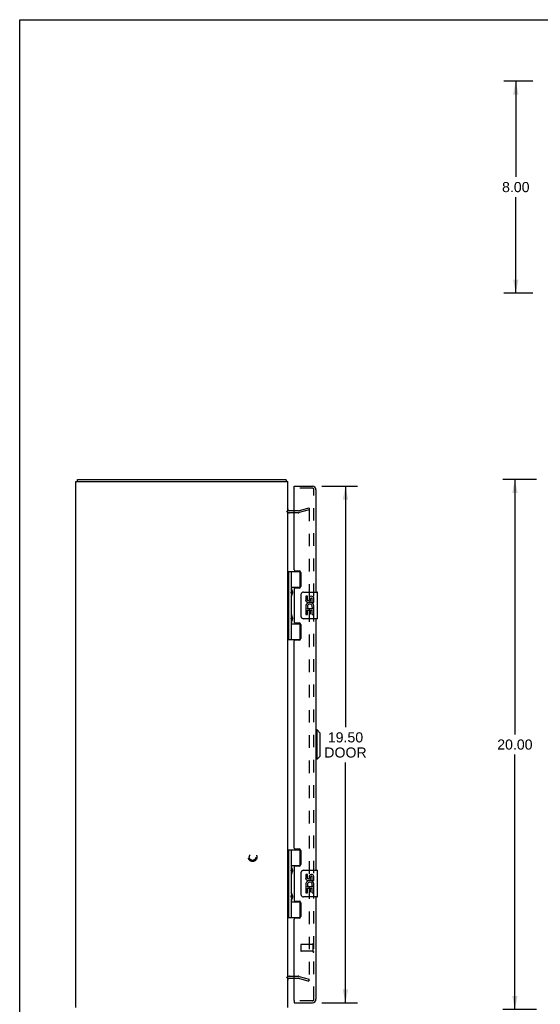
# Model space of a CAD drawing. Header units: inches. Extents: x 0 to 86.4, y 0 to 55.9.
# Tile 2 of 4: x 0 to 19.7, y 18.8 to 55.9. Entities that reach past the tile are written whole.
import ezdxf

# ---------------------------------------------------------------- set-up
doc = ezdxf.new("R2010")
doc.units = ezdxf.units.IN
doc.header["$LTSCALE"] = 4.754237
doc.header["$MEASUREMENT"] = 0
doc.linetypes.add('HIDDEN', pattern=[0.2, 0.1, -0.1])
doc.layers.get('0').update_dxf_attribs({"linetype": 'CONTINUOUS'})
for name, color, linetype in [('DEFAULT_2', 8, 'HIDDEN'), ('DIMENSIONS', 7, 'CONTINUOUS'), ('DOOR_ASSEMBLY', 7, 'CONTINUOUS')]:
    doc.layers.add(name, color=color, linetype=linetype)
doc.styles.get("Standard").update_dxf_attribs({"font": 'arial.ttf'})
doc.dimstyles.new('DIMSTYLE_1', dxfattribs={"dimtxt": 0.381356, "dimasz": 0.508475, "dimexe": 0.09, "dimexo": 0.07, "dimgap": 0.0375, "dimtad": 0, "dimtih": 1, "dimtoh": 1, "dimzin": 4, "dimdsep": 46, "dimtxsty": 'Standard', "dimblk": '_FILLED', "dimblk1": '_FILLED', "dimblk2": '_FILLED', "dimcen": 0.09, "dimadec": 3, "dimazin": 1, "dimtfac": 1, "dimtdec": 3, "dimtofl": 0, "dimtmove": 0, "dimatfit": 3, "dimldrblk": '_FILLED', "dimfxl": 0, "dimtolj": 1, "dimtzin": 4, "dimarcsym": 0})

# ---------------------------------------------------------------- blocks, each defined once
blk = doc.blocks.new('_FILLED')
at = {"color": 0, "linetype": 'ByBlock'}
blk.add_solid([(0, 0), (-1, 0.2), (-1, -0.2)], dxfattribs=at)
blk = doc.blocks.new('*D2')
at = {"layer": 'DIMENSIONS', "color": 2, "linetype": 'Continuous'}
for p, q in [((19.514, 38.569), (18.239, 38.569)), ((18.696, 38.569), (18.696, 28.95)), ((18.696, 18.569), (18.696, 28.187)), ((19.514, 18.569), (18.239, 18.569))]:
    blk.add_line(p, q, dxfattribs=at)
at = {"layer": 'DIMENSIONS', "color": 2, "linetype": 'Continuous', "xscale": 0.5084745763, "yscale": 0.5084745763, "zscale": 0.5084745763}
for p, rotation in [((18.696, 38.569), 90), ((18.696, 18.569), 270)]:
    blk.add_blockref('_FILLED', p, dxfattribs=dict(at, rotation=rotation))
at = {"layer": 'DIMENSIONS', "color": 2, "linetype": 'Continuous', "insert": (18.696, 28.759), "char_height": 0.3814, "width": 1.33262, "attachment_point": 2, "line_spacing_factor": 0.9}
blk.add_mtext('20.00', dxfattribs=at)
blk = doc.blocks.new('*D3')
at = {"layer": 'DIMENSIONS', "color": 2, "linetype": 'Continuous'}
for p, q in [((19.371, 53.613), (18.273, 53.613)), ((18.73, 53.613), (18.73, 49.995)), ((18.73, 45.613), (18.73, 49.232)), ((19.371, 45.613), (18.273, 45.613))]:
    blk.add_line(p, q, dxfattribs=at)
at = {"layer": 'DIMENSIONS', "color": 2, "linetype": 'Continuous', "xscale": 0.5084745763, "yscale": 0.5084745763, "zscale": 0.5084745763}
for p, rotation in [((18.73, 53.613), 90), ((18.73, 45.613), 270)]:
    blk.add_blockref('_FILLED', p, dxfattribs=dict(at, rotation=rotation))
at = {"layer": 'DIMENSIONS', "color": 2, "linetype": 'Continuous', "insert": (18.73, 49.804), "char_height": 0.3814, "width": 1.03632, "attachment_point": 2, "line_spacing_factor": 0.9}
blk.add_mtext('8.00', dxfattribs=at)
blk = doc.blocks.new('*D4')
at = {"layer": 'DIMENSIONS', "color": 2, "linetype": 'Continuous'}
for p, q in [((11.407, 38.319), (12.758, 38.319)), ((12.3, 38.319), (12.3, 29.22)), ((12.3, 18.819), (12.3, 27.885)), ((11.407, 18.819), (12.758, 18.819))]:
    blk.add_line(p, q, dxfattribs=at)
at = {"layer": 'DIMENSIONS', "color": 2, "linetype": 'Continuous', "xscale": 0.5084745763, "yscale": 0.5084745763, "zscale": 0.5084745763}
for p, rotation in [((12.3, 38.319), 90), ((12.3, 18.819), 270)]:
    blk.add_blockref('_FILLED', p, dxfattribs=dict(at, rotation=rotation))
at = {"layer": 'DIMENSIONS', "color": 2, "linetype": 'Continuous', "insert": (12.3, 29.03), "char_height": 0.3814, "width": 1.59631, "attachment_point": 2, "line_spacing_factor": 0.9}
blk.add_mtext('19.50\\PDOOR', dxfattribs=at)

msp = doc.modelspace()

# ---------------------------------------------------------------- linework, layer by layer
at = {"color": 7, "linetype": 'Continuous'}
for p, q in [((0, 0), (0, 55.932)), ((0, 55.932), (86.441, 55.932)), ((2.181, 38.494), (2.181, 38.569))]:
    msp.add_line(p, q, dxfattribs=at)
at = {"color": 3, "linetype": 'Continuous'}
for p, q in [((2.118, 18.644), (2.118, 38.494)), ((2.118, 38.494), (10.118, 38.494)), ((2.181, 38.569), (10.055, 38.569)), ((10.118, 18.644), (10.118, 38.494)), ((10.361, 37.394), (10.188, 37.394)), ((10.188, 19.744), (10.361, 19.744))]:
    msp.add_line(p, q, dxfattribs=at)
for points in [[(10.066, 38.552), (10.065, 38.554), (10.065, 38.556), (10.064, 38.558), (10.063, 38.56), (10.063, 38.561), (10.062, 38.563), (10.061, 38.564), (10.061, 38.565), (10.06, 38.566), (10.059, 38.567), (10.059, 38.567), (10.058, 38.568), (10.057, 38.568), (10.056, 38.568), (10.055, 38.569)], [(10.077, 38.525), (10.076, 38.527), (10.075, 38.528), (10.074, 38.53), (10.073, 38.531), (10.072, 38.533), (10.071, 38.536), (10.07, 38.538), (10.069, 38.54), (10.068, 38.543), (10.068, 38.545), (10.067, 38.548), (10.066, 38.552)]]:
    msp.add_lwpolyline(points, dxfattribs=at)
for centre, radius, start, end in [((9.973, 38.424), 0.145, 28.8737, 44.6014), ((10.188, 37.464), 0.07, 180, 270), ((10.188, 19.674), 0.07, 90, 180)]:
    msp.add_arc(centre, radius, start, end, dxfattribs=at)
at = {"layer": 'DEFAULT_2', "color": 8, "linetype": 'HIDDEN'}
for p, q in [((10.517, 37.319), (10.188, 37.319)), ((10.517, 37.394), (10.361, 37.394)), ((10.527, 37.395), (10.912, 37.498)), ((10.931, 37.425), (10.547, 37.322)), ((10.912, 37.498), (10.931, 37.425)), ((10.931, 37.477), (10.931, 19.66)), ((10.188, 19.819), (10.517, 19.819)), ((10.361, 19.744), (10.517, 19.744)), ((10.527, 19.742), (10.912, 19.639)), ((10.547, 19.815), (10.931, 19.712)), ((10.912, 19.639), (10.931, 19.712))]:
    msp.add_line(p, q, dxfattribs=at)
for points in [[(10.916, 37.492), (10.916, 37.492), (10.914, 37.492), (10.913, 37.492)], [(10.92, 37.492), (10.919, 37.492), (10.917, 37.492), (10.916, 37.492)], [(10.92, 37.492), (10.922, 37.491), (10.923, 37.491), (10.924, 37.49), (10.925, 37.489), (10.927, 37.488), (10.928, 37.487), (10.928, 37.486), (10.929, 37.485), (10.93, 37.483), (10.93, 37.482), (10.931, 37.48), (10.931, 37.479), (10.931, 37.477)], [(10.916, 19.645), (10.916, 19.645), (10.914, 19.645), (10.913, 19.645)], [(10.931, 19.66), (10.931, 19.658), (10.931, 19.657), (10.93, 19.655), (10.93, 19.654), (10.929, 19.652), (10.928, 19.651), (10.928, 19.65), (10.927, 19.649), (10.925, 19.648), (10.924, 19.647), (10.923, 19.646), (10.922, 19.646), (10.92, 19.645), (10.919, 19.645), (10.917, 19.645), (10.916, 19.645)]]:
    msp.add_lwpolyline(points, dxfattribs=at)
for radius in [0.164, 0.124]:
    msp.add_circle((8.793, 24.319), radius, dxfattribs=at)
for centre, radius, start, end in [((10.188, 37.464), 0.145, 218.7549, 270), ((10.517, 37.434), 0.04, 270, 285), ((10.517, 37.434), 0.115, 270, 285), ((10.188, 19.674), 0.145, 90, 141.2451), ((10.517, 19.704), 0.115, 75, 90), ((10.517, 19.704), 0.04, 75, 90)]:
    msp.add_arc(centre, radius, start, end, dxfattribs=at)
at = {"layer": 'DOOR_ASSEMBLY', "color": 7, "linetype": 'Continuous'}
for p, q in [((10.361, 38.244), (10.361, 38.319)), ((10.376, 38.244), (10.361, 38.244)), ((10.119, 35.098), (10.603, 35.098)), ((10.158, 32.539), (10.158, 35.098)), ((10.256, 34.401), (10.256, 35.098)), ((10.571, 35.098), (10.571, 34.507)), ((10.256, 34.507), (10.603, 34.507)), ((10.256, 33.417), (10.256, 34.22)), ((10.271, 34.218), (10.27, 34.216)), ((10.271, 34.401), (10.273, 34.397)), ((10.272, 34.222), (10.271, 34.218)), ((10.274, 34.228), (10.272, 34.222)), ((10.273, 34.397), (10.279, 34.381)), ((10.273, 34.382), (10.273, 34.381)), ((10.273, 34.24), (10.273, 34.381)), ((10.273, 34.24), (10.273, 34.24)), ((10.279, 34.24), (10.274, 34.228)), ((10.279, 34.381), (10.281, 34.377)), ((10.281, 34.244), (10.279, 34.24)), ((10.281, 34.377), (10.283, 34.373)), ((10.283, 34.248), (10.281, 34.244)), ((10.284, 34.253), (10.283, 34.248)), ((10.545, 34.499), (10.545, 34.476)), ((10.545, 34.499), (10.597, 34.499)), ((10.622, 33.419), (10.622, 34.219)), ((10.721, 34.319), (11.231, 34.319)), ((11.246, 33.334), (11.246, 34.304)), ((10.797, 34.164), (10.797, 34.028)), ((10.86, 34.164), (10.797, 34.164)), ((10.86, 34.028), (10.86, 34.164)), ((10.925, 34.091), (10.925, 34.022)), ((10.985, 34.028), (10.985, 34.07)), ((11.048, 33.934), (11.048, 34.07)), ((11.048, 33.934), (11.109, 33.934)), ((11.109, 33.934), (11.109, 34.09)), ((10.797, 33.703), (10.797, 33.473)), ((10.815, 33.703), (10.797, 33.703)), ((10.797, 33.473), (10.86, 33.473)), ((10.849, 33.703), (10.877, 33.722)), ((10.849, 33.703), (11.109, 33.703)), ((10.86, 33.473), (10.86, 33.64)), ((10.86, 33.64), (10.925, 33.64)), ((10.925, 33.64), (10.925, 33.504)), ((10.925, 33.504), (10.985, 33.504)), ((10.985, 33.504), (10.985, 33.64)), ((10.985, 33.64), (11.048, 33.64)), ((11.041, 33.739), (11.098, 33.714)), ((11.048, 33.473), (11.048, 33.64)), ((11.048, 33.473), (11.109, 33.473)), ((11.109, 33.75), (11.109, 33.803)), ((11.109, 33.473), (11.109, 33.703)), ((10.256, 32.539), (10.256, 33.236)), ((10.256, 33.13), (10.603, 33.13)), ((10.271, 33.417), (10.273, 33.413)), ((10.274, 33.242), (10.271, 33.236)), ((10.273, 33.413), (10.279, 33.397)), ((10.273, 33.397), (10.273, 33.396)), ((10.273, 33.256), (10.273, 33.396)), ((10.273, 33.256), (10.273, 33.255)), ((10.278, 33.252), (10.274, 33.242)), ((10.28, 33.258), (10.278, 33.252)), ((10.279, 33.397), (10.281, 33.393)), ((10.282, 33.262), (10.28, 33.258)), ((10.281, 33.393), (10.283, 33.389)), ((10.545, 33.161), (10.545, 33.139)), ((10.597, 33.139), (10.545, 33.139)), ((10.571, 33.13), (10.571, 32.539)), ((11.231, 33.319), (10.721, 33.319)), ((10.119, 32.539), (10.603, 32.539)), ((11.226, 29.119), (11.186, 29.119)), ((11.344, 29.001), (11.226, 29.119)), ((11.226, 28.017), (11.226, 29.119)), ((11.344, 28.135), (11.344, 29.001)), ((11.226, 28.017), (11.186, 28.017)), ((11.344, 28.135), (11.226, 28.017)), ((10.119, 24.598), (10.603, 24.598)), ((10.158, 22.039), (10.158, 24.598)), ((10.256, 23.901), (10.256, 24.598)), ((10.571, 24.598), (10.571, 24.007)), ((10.256, 24.007), (10.603, 24.007)), ((10.271, 23.901), (10.273, 23.897)), ((10.273, 23.897), (10.279, 23.881)), ((10.273, 23.882), (10.273, 23.881)), ((10.273, 23.881), (10.273, 23.74)), ((10.545, 23.999), (10.597, 23.999)), ((10.545, 23.999), (10.545, 23.976)), ((10.721, 23.819), (11.231, 23.819)), ((11.246, 22.834), (11.246, 23.804)), ((10.256, 22.917), (10.256, 23.72)), ((10.271, 23.718), (10.27, 23.716)), ((10.272, 23.722), (10.271, 23.718)), ((10.274, 23.728), (10.272, 23.722)), ((10.273, 23.74), (10.273, 23.74)), ((10.279, 23.74), (10.274, 23.728)), ((10.281, 23.744), (10.279, 23.74)), ((10.283, 23.748), (10.281, 23.744)), ((10.284, 23.753), (10.283, 23.748)), ((10.622, 22.919), (10.622, 23.719)), ((10.86, 23.664), (10.797, 23.664)), ((10.797, 23.664), (10.797, 23.528)), ((10.86, 23.528), (10.86, 23.664)), ((10.925, 23.591), (10.925, 23.522)), ((10.985, 23.528), (10.985, 23.57)), ((11.048, 23.434), (11.048, 23.57)), ((11.048, 23.434), (11.109, 23.434)), ((11.109, 23.434), (11.109, 23.59)), ((10.815, 23.203), (10.797, 23.203)), ((10.797, 23.203), (10.797, 22.973)), ((10.849, 23.203), (10.877, 23.222)), ((10.849, 23.203), (11.109, 23.203)), ((10.86, 23.14), (10.925, 23.14)), ((10.86, 22.973), (10.86, 23.14)), ((10.925, 23.14), (10.925, 23.004)), ((10.985, 23.14), (11.048, 23.14)), ((10.985, 23.004), (10.985, 23.14)), ((11.041, 23.239), (11.098, 23.214)), ((11.048, 22.973), (11.048, 23.14)), ((11.109, 23.25), (11.109, 23.303)), ((11.109, 22.973), (11.109, 23.203)), ((10.256, 22.039), (10.256, 22.736)), ((10.271, 22.734), (10.27, 22.731)), ((10.271, 22.917), (10.273, 22.913)), ((10.272, 22.738), (10.271, 22.734)), ((10.274, 22.744), (10.272, 22.738)), ((10.273, 22.913), (10.279, 22.897)), ((10.273, 22.897), (10.273, 22.896)), ((10.273, 22.896), (10.273, 22.756)), ((10.273, 22.755), (10.273, 22.756)), ((10.279, 22.756), (10.274, 22.744)), ((10.279, 22.897), (10.281, 22.893)), ((10.281, 22.76), (10.279, 22.756)), ((10.281, 22.893), (10.283, 22.889)), ((10.283, 22.764), (10.281, 22.76)), ((10.284, 22.768), (10.283, 22.764)), ((11.231, 22.819), (10.721, 22.819)), ((10.797, 22.973), (10.86, 22.973)), ((10.925, 23.004), (10.985, 23.004)), ((11.048, 22.973), (11.109, 22.973)), ((10.256, 22.63), (10.603, 22.63)), ((10.545, 22.661), (10.545, 22.639)), ((10.597, 22.639), (10.545, 22.639)), ((10.571, 22.63), (10.571, 22.039)), ((10.119, 22.039), (10.603, 22.039)), ((10.361, 18.894), (10.376, 18.894)), ((10.361, 18.894), (10.361, 18.819))]:
    msp.add_line(p, q, dxfattribs=at)
at = {"layer": 'DOOR_ASSEMBLY', "color": 3, "linetype": 'Continuous'}
for p, q in [((10.361, 38.319), (11.051, 38.319)), ((10.361, 35.16), (10.361, 38.229)), ((11.186, 38.184), (11.186, 34.319)), ((10.392, 35.129), (10.548, 35.129)), ((10.611, 35.066), (10.611, 34.539)), ((10.361, 34.445), (10.361, 33.192)), ((10.548, 34.476), (10.392, 34.476)), ((10.392, 33.161), (10.548, 33.161)), ((10.611, 33.098), (10.611, 32.571)), ((11.186, 33.319), (11.186, 23.819)), ((10.361, 24.66), (10.361, 32.477)), ((10.548, 32.508), (10.392, 32.508)), ((10.392, 24.629), (10.548, 24.629)), ((10.611, 24.566), (10.611, 24.039)), ((10.361, 23.945), (10.361, 22.692)), ((10.548, 23.976), (10.392, 23.976)), ((11.186, 22.819), (11.186, 18.954)), ((10.392, 22.661), (10.548, 22.661)), ((10.611, 22.598), (10.611, 22.071)), ((10.361, 18.909), (10.361, 21.977)), ((10.548, 22.008), (10.392, 22.008)), ((10.361, 18.819), (11.051, 18.819))]:
    msp.add_line(p, q, dxfattribs=at)
at = {"layer": 'DOOR_ASSEMBLY', "color": 8, "linetype": 'HIDDEN'}
for p, q in [((11.051, 38.244), (10.376, 38.244)), ((11.111, 18.954), (11.111, 38.184)), ((10.611, 21.008), (10.611, 20.78)), ((11.068, 21.018), (10.621, 21.018)), ((11.068, 21.036), (11.068, 20.752)), ((11.068, 20.77), (10.621, 20.77)), ((11.051, 18.894), (10.376, 18.894))]:
    msp.add_line(p, q, dxfattribs=at)
at = {"layer": 'DOOR_ASSEMBLY', "color": 7, "linetype": 'Continuous'}
for points in [[(10.256, 34.456), (10.256, 34.455), (10.256, 34.454), (10.256, 34.453), (10.256, 34.452), (10.257, 34.452), (10.257, 34.451), (10.257, 34.449), (10.257, 34.448), (10.257, 34.447), (10.257, 34.446), (10.257, 34.445), (10.258, 34.444), (10.258, 34.443), (10.258, 34.442), (10.258, 34.441), (10.258, 34.439), (10.259, 34.438), (10.259, 34.437), (10.259, 34.436), (10.26, 34.434), (10.26, 34.433), (10.26, 34.432), (10.261, 34.43), (10.261, 34.429), (10.262, 34.427), (10.262, 34.426), (10.263, 34.425), (10.263, 34.423), (10.264, 34.422), (10.264, 34.42), (10.265, 34.419)], [(10.265, 34.203), (10.264, 34.201), (10.264, 34.2), (10.263, 34.198), (10.263, 34.197), (10.262, 34.195), (10.262, 34.194), (10.261, 34.192), (10.261, 34.191), (10.26, 34.19), (10.26, 34.188), (10.26, 34.187), (10.259, 34.186), (10.259, 34.184), (10.259, 34.183), (10.258, 34.182), (10.258, 34.181), (10.258, 34.179), (10.258, 34.178), (10.258, 34.177), (10.257, 34.176), (10.257, 34.175), (10.257, 34.174), (10.257, 34.173), (10.257, 34.172), (10.257, 34.171), (10.257, 34.17), (10.256, 34.169), (10.256, 34.168), (10.256, 34.167), (10.256, 34.166), (10.256, 34.165)], [(10.27, 34.406), (10.27, 34.405), (10.271, 34.401)], [(10.283, 34.373), (10.284, 34.369), (10.285, 34.367), (10.286, 34.365), (10.287, 34.362), (10.287, 34.36), (10.288, 34.359), (10.289, 34.357), (10.289, 34.355), (10.29, 34.353), (10.291, 34.351), (10.291, 34.349), (10.292, 34.347), (10.292, 34.346), (10.293, 34.344), (10.293, 34.342), (10.294, 34.341), (10.294, 34.339), (10.294, 34.338), (10.295, 34.336), (10.295, 34.334), (10.295, 34.333), (10.296, 34.332), (10.296, 34.33), (10.296, 34.329), (10.297, 34.327), (10.297, 34.326), (10.297, 34.325), (10.297, 34.323), (10.297, 34.322), (10.297, 34.321), (10.297, 34.319), (10.298, 34.318), (10.298, 34.317), (10.298, 34.316), (10.298, 34.314), (10.298, 34.313), (10.298, 34.312), (10.298, 34.311), (10.298, 34.309), (10.298, 34.308), (10.298, 34.307), (10.298, 34.306), (10.298, 34.304), (10.298, 34.303), (10.297, 34.302), (10.297, 34.301), (10.297, 34.299), (10.297, 34.298), (10.297, 34.297), (10.297, 34.295), (10.297, 34.294), (10.296, 34.292), (10.296, 34.291), (10.296, 34.29), (10.295, 34.288), (10.295, 34.287), (10.295, 34.285), (10.294, 34.284), (10.294, 34.282), (10.294, 34.281), (10.293, 34.279), (10.293, 34.277), (10.292, 34.276), (10.292, 34.274), (10.291, 34.272), (10.291, 34.27), (10.29, 34.269), (10.289, 34.267), (10.289, 34.265), (10.288, 34.263), (10.287, 34.261), (10.287, 34.259), (10.286, 34.257), (10.285, 34.255), (10.284, 34.253)], [(10.622, 34.219), (10.622, 34.225), (10.622, 34.231), (10.623, 34.237), (10.625, 34.243), (10.626, 34.249), (10.628, 34.255)], [(10.256, 33.472), (10.256, 33.471), (10.256, 33.47), (10.256, 33.469), (10.256, 33.468), (10.257, 33.467), (10.257, 33.466), (10.257, 33.465), (10.257, 33.464), (10.257, 33.463), (10.257, 33.462), (10.257, 33.461), (10.258, 33.46), (10.258, 33.459), (10.258, 33.458), (10.258, 33.456), (10.258, 33.455), (10.259, 33.454), (10.259, 33.453), (10.259, 33.451), (10.26, 33.45), (10.26, 33.449), (10.26, 33.447), (10.261, 33.446), (10.261, 33.445), (10.262, 33.443), (10.262, 33.442), (10.263, 33.44), (10.263, 33.439), (10.264, 33.437), (10.264, 33.436), (10.265, 33.434)], [(10.265, 33.218), (10.264, 33.217), (10.264, 33.215), (10.263, 33.214), (10.263, 33.212), (10.262, 33.211), (10.262, 33.21), (10.261, 33.208), (10.261, 33.207), (10.26, 33.205), (10.26, 33.204), (10.26, 33.203), (10.259, 33.201), (10.259, 33.2), (10.259, 33.199), (10.258, 33.198), (10.258, 33.196), (10.258, 33.195), (10.258, 33.194), (10.258, 33.193), (10.257, 33.192), (10.257, 33.191), (10.257, 33.19), (10.257, 33.189), (10.257, 33.188), (10.257, 33.187), (10.257, 33.185), (10.256, 33.185), (10.256, 33.184), (10.256, 33.183), (10.256, 33.182), (10.256, 33.181)], [(10.27, 33.421), (10.27, 33.421), (10.271, 33.417)], [(10.271, 33.236), (10.271, 33.234), (10.27, 33.231)], [(10.284, 33.268), (10.283, 33.264), (10.282, 33.262)], [(10.283, 33.389), (10.284, 33.384), (10.285, 33.382), (10.286, 33.38), (10.287, 33.378), (10.287, 33.376), (10.288, 33.374), (10.289, 33.372), (10.289, 33.37), (10.29, 33.369), (10.291, 33.367), (10.291, 33.365), (10.292, 33.363), (10.292, 33.361), (10.293, 33.36), (10.293, 33.358), (10.294, 33.356), (10.294, 33.355), (10.294, 33.353), (10.295, 33.352), (10.295, 33.35), (10.295, 33.349), (10.296, 33.347), (10.296, 33.346), (10.296, 33.345), (10.297, 33.343), (10.297, 33.342), (10.297, 33.34), (10.297, 33.339), (10.297, 33.338), (10.297, 33.336), (10.297, 33.335), (10.298, 33.334), (10.298, 33.333), (10.298, 33.331), (10.298, 33.33), (10.298, 33.329), (10.298, 33.328), (10.298, 33.326), (10.298, 33.325), (10.298, 33.324), (10.298, 33.323), (10.298, 33.321), (10.298, 33.32), (10.298, 33.319), (10.297, 33.318), (10.297, 33.316), (10.297, 33.315), (10.297, 33.314), (10.297, 33.312), (10.297, 33.311), (10.297, 33.31), (10.296, 33.308), (10.296, 33.307), (10.296, 33.305), (10.295, 33.304), (10.295, 33.303), (10.295, 33.301), (10.294, 33.299), (10.294, 33.298), (10.294, 33.296), (10.293, 33.295), (10.293, 33.293), (10.292, 33.291), (10.292, 33.29), (10.291, 33.288), (10.291, 33.286), (10.29, 33.284), (10.289, 33.282), (10.289, 33.28), (10.288, 33.279), (10.287, 33.277), (10.287, 33.275), (10.286, 33.272), (10.285, 33.27), (10.284, 33.268)], [(10.628, 33.382), (10.626, 33.388), (10.625, 33.394), (10.623, 33.4), (10.622, 33.406), (10.622, 33.412), (10.622, 33.419)], [(10.256, 23.956), (10.256, 23.955), (10.256, 23.954), (10.256, 23.953), (10.256, 23.952), (10.257, 23.952), (10.257, 23.951), (10.257, 23.949), (10.257, 23.948), (10.257, 23.947), (10.257, 23.946), (10.257, 23.945), (10.258, 23.944), (10.258, 23.943), (10.258, 23.942), (10.258, 23.941), (10.258, 23.939), (10.259, 23.938), (10.259, 23.937), (10.259, 23.936), (10.26, 23.934), (10.26, 23.933), (10.26, 23.932), (10.261, 23.93), (10.261, 23.929), (10.262, 23.927), (10.262, 23.926), (10.263, 23.925), (10.263, 23.923), (10.264, 23.922), (10.264, 23.92), (10.265, 23.919)], [(10.27, 23.906), (10.27, 23.905), (10.271, 23.901)], [(10.279, 23.881), (10.281, 23.877), (10.282, 23.875)], [(10.282, 23.875), (10.284, 23.871), (10.284, 23.869), (10.285, 23.867), (10.286, 23.865), (10.287, 23.862), (10.287, 23.86), (10.288, 23.859), (10.289, 23.857), (10.289, 23.855), (10.29, 23.853), (10.291, 23.851), (10.291, 23.849), (10.292, 23.847), (10.292, 23.846), (10.293, 23.844), (10.293, 23.842), (10.294, 23.841), (10.294, 23.839), (10.294, 23.838), (10.295, 23.836), (10.295, 23.834), (10.295, 23.833), (10.296, 23.832), (10.296, 23.83), (10.296, 23.829), (10.297, 23.827), (10.297, 23.826), (10.297, 23.825), (10.297, 23.823), (10.297, 23.822), (10.297, 23.821), (10.297, 23.819), (10.298, 23.818), (10.298, 23.817), (10.298, 23.816), (10.298, 23.814), (10.298, 23.813), (10.298, 23.812), (10.298, 23.811), (10.298, 23.809), (10.298, 23.808), (10.298, 23.807), (10.298, 23.806), (10.298, 23.804), (10.298, 23.803), (10.297, 23.802), (10.297, 23.801), (10.297, 23.799), (10.297, 23.798), (10.297, 23.797), (10.297, 23.795), (10.297, 23.794), (10.296, 23.792), (10.296, 23.791), (10.296, 23.79), (10.295, 23.788), (10.295, 23.787), (10.295, 23.785), (10.294, 23.784), (10.294, 23.782), (10.294, 23.781), (10.293, 23.779), (10.293, 23.777), (10.292, 23.776), (10.292, 23.774), (10.291, 23.772), (10.291, 23.77), (10.29, 23.769), (10.289, 23.767), (10.289, 23.765), (10.288, 23.763), (10.287, 23.761), (10.287, 23.759), (10.286, 23.757), (10.285, 23.755), (10.284, 23.753)], [(10.265, 23.703), (10.264, 23.701), (10.264, 23.7), (10.263, 23.698), (10.263, 23.697), (10.262, 23.695), (10.262, 23.694), (10.261, 23.692), (10.261, 23.691), (10.26, 23.69), (10.26, 23.688), (10.26, 23.687), (10.259, 23.686), (10.259, 23.684), (10.259, 23.683), (10.258, 23.682), (10.258, 23.681), (10.258, 23.679), (10.258, 23.678), (10.258, 23.677), (10.257, 23.676), (10.257, 23.675), (10.257, 23.674), (10.257, 23.673), (10.257, 23.672), (10.257, 23.671), (10.257, 23.67), (10.256, 23.669), (10.256, 23.668), (10.256, 23.667), (10.256, 23.666), (10.256, 23.665)], [(10.622, 23.719), (10.622, 23.725), (10.622, 23.731), (10.623, 23.737), (10.625, 23.743), (10.626, 23.749), (10.628, 23.755)], [(10.256, 22.972), (10.256, 22.971), (10.256, 22.97), (10.256, 22.969), (10.256, 22.968), (10.257, 22.967), (10.257, 22.966), (10.257, 22.965), (10.257, 22.964), (10.257, 22.963), (10.257, 22.962), (10.257, 22.961), (10.258, 22.96), (10.258, 22.959), (10.258, 22.958), (10.258, 22.956), (10.258, 22.955), (10.259, 22.954), (10.259, 22.953), (10.259, 22.951), (10.26, 22.95), (10.26, 22.949), (10.26, 22.947), (10.261, 22.946), (10.261, 22.945), (10.262, 22.943), (10.262, 22.942), (10.263, 22.94), (10.263, 22.939), (10.264, 22.937), (10.264, 22.936), (10.265, 22.934)], [(10.265, 22.718), (10.264, 22.717), (10.264, 22.715), (10.263, 22.714), (10.263, 22.712), (10.262, 22.711), (10.262, 22.71), (10.261, 22.708), (10.261, 22.707), (10.26, 22.705), (10.26, 22.704), (10.26, 22.703), (10.259, 22.701), (10.259, 22.7), (10.259, 22.699), (10.258, 22.698), (10.258, 22.696), (10.258, 22.695), (10.258, 22.694), (10.258, 22.693), (10.257, 22.692), (10.257, 22.691), (10.257, 22.69), (10.257, 22.689), (10.257, 22.688), (10.257, 22.687), (10.257, 22.685), (10.256, 22.685), (10.256, 22.684), (10.256, 22.683), (10.256, 22.682), (10.256, 22.681)], [(10.27, 22.921), (10.27, 22.921), (10.271, 22.917)], [(10.283, 22.889), (10.284, 22.884), (10.285, 22.882), (10.286, 22.88), (10.287, 22.878), (10.287, 22.876), (10.288, 22.874), (10.289, 22.872), (10.289, 22.87), (10.29, 22.869), (10.291, 22.867), (10.291, 22.865), (10.292, 22.863), (10.292, 22.861), (10.293, 22.86), (10.293, 22.858), (10.294, 22.856), (10.294, 22.855), (10.294, 22.853), (10.295, 22.852), (10.295, 22.85), (10.295, 22.849), (10.296, 22.847), (10.296, 22.846), (10.296, 22.845), (10.297, 22.843), (10.297, 22.842), (10.297, 22.84), (10.297, 22.839), (10.297, 22.838), (10.297, 22.836), (10.297, 22.835), (10.298, 22.834), (10.298, 22.833), (10.298, 22.831), (10.298, 22.83), (10.298, 22.829), (10.298, 22.828), (10.298, 22.826), (10.298, 22.825), (10.298, 22.824), (10.298, 22.823), (10.298, 22.821), (10.298, 22.82), (10.298, 22.819), (10.297, 22.818), (10.297, 22.816), (10.297, 22.815), (10.297, 22.814), (10.297, 22.812), (10.297, 22.811), (10.297, 22.81), (10.296, 22.808), (10.296, 22.807), (10.296, 22.805), (10.295, 22.804), (10.295, 22.803), (10.295, 22.801), (10.294, 22.799), (10.294, 22.798), (10.294, 22.796), (10.293, 22.795), (10.293, 22.793), (10.292, 22.791), (10.292, 22.79), (10.291, 22.788), (10.291, 22.786), (10.29, 22.784), (10.289, 22.782), (10.289, 22.78), (10.288, 22.779), (10.287, 22.777), (10.287, 22.775), (10.286, 22.772), (10.285, 22.77), (10.284, 22.768)], [(10.628, 22.882), (10.626, 22.888), (10.625, 22.894), (10.623, 22.9), (10.622, 22.906), (10.622, 22.912), (10.622, 22.919)]]:
    msp.add_lwpolyline(points, dxfattribs=at)
at = {"layer": 'DOOR_ASSEMBLY', "color": 3, "linetype": 'Continuous'}
for centre, radius, start, end in [((11.051, 38.184), 0.135, 0, 90), ((10.376, 38.229), 0.015, 90, 180), ((10.392, 35.16), 0.031, 180, 270), ((10.548, 35.066), 0.063, 0, 90), ((10.392, 34.445), 0.031, 90, 180), ((10.548, 34.539), 0.063, 270, 360), ((10.392, 33.192), 0.031, 180, 270), ((10.548, 33.098), 0.063, 0, 90), ((10.392, 32.477), 0.031, 90, 180), ((10.548, 32.571), 0.063, 270, 360), ((10.392, 24.66), 0.031, 180, 270), ((10.548, 24.566), 0.063, 0, 90), ((10.392, 23.945), 0.031, 90, 180), ((10.548, 24.039), 0.063, 270, 360), ((10.392, 22.692), 0.031, 180, 270), ((10.548, 22.598), 0.063, 0, 90), ((10.392, 21.977), 0.031, 90, 180), ((10.548, 22.071), 0.063, 270, 360), ((10.376, 18.909), 0.015, 180, 270), ((11.051, 18.954), 0.135, 270, 360)]:
    msp.add_arc(centre, radius, start, end, dxfattribs=at)
at = {"layer": 'DOOR_ASSEMBLY', "color": 8, "linetype": 'HIDDEN'}
for centre, radius, start, end in [((11.051, 38.184), 0.06, 0, 90), ((10.621, 21.008), 0.01, 90, 180), ((11.09, 21.036), 0.0215, 0, 180), ((10.621, 20.78), 0.01, 180, 270), ((11.09, 20.752), 0.0215, 180, 360), ((11.051, 18.954), 0.06, 270, 360)]:
    msp.add_arc(centre, radius, start, end, dxfattribs=at)
at = {"layer": 'DOOR_ASSEMBLY', "color": 7, "linetype": 'Continuous'}
for centre, radius, start, end in [((10.183, 34.381), 0.09, 0.672, 35.4682), ((10.183, 34.241), 0.09, 324.5318, 359.328), ((10.721, 34.219), 0.1, 90, 158.8004), ((11.231, 34.304), 0.015, 0, 90), ((10.891, 34.028), 0.0943, 180, 360), ((10.954, 33.777), 0.157, 9.7031, 161.8791), ((10.891, 34.028), 0.0314, 180, 261.2295), ((10.954, 33.777), 0.0943, 336.5966, 215.1122), ((10.89, 34.033), 0.0362, 263.4285, 341.7628), ((11.017, 34.07), 0.0943, 71.7267, 167.4338), ((11.017, 34.07), 0.0314, 0, 180.0485), ((11.017, 34.07), 0.0943, 12.5402, 71.701), ((10.951, 33.776), 0.154, 161.4199, 206.1963), ((10.954, 33.777), 0.157, 205.737, 207.8532), ((10.954, 33.777), 0.157, 336.5966, 350.2969), ((10.183, 33.396), 0.09, 0.672, 35.4682), ((10.183, 33.256), 0.09, 324.5318, 359.328), ((10.721, 33.419), 0.1, 201.205, 270), ((11.231, 33.334), 0.015, 270, 360), ((10.183, 23.881), 0.09, 0.672, 35.4682), ((10.721, 23.719), 0.1, 90, 158.8004), ((11.231, 23.804), 0.015, 0, 90), ((10.183, 23.741), 0.09, 324.5318, 359.328), ((10.891, 23.528), 0.0943, 180, 360), ((10.954, 23.277), 0.157, 9.7031, 161.8791), ((10.891, 23.528), 0.0314, 180, 261.2295), ((10.89, 23.533), 0.0362, 263.4285, 341.7628), ((11.017, 23.57), 0.0943, 71.7267, 167.4338), ((11.017, 23.57), 0.0314, 0, 180.0485), ((11.017, 23.57), 0.0943, 12.5402, 71.701), ((10.951, 23.276), 0.154, 161.4199, 206.1963), ((10.954, 23.277), 0.157, 205.737, 207.8532), ((10.954, 23.277), 0.0943, 336.5966, 215.1122), ((10.954, 23.277), 0.157, 336.5966, 350.2969), ((10.183, 22.896), 0.09, 0.672, 35.4682), ((10.183, 22.756), 0.09, 324.5318, 359.328), ((10.721, 22.919), 0.1, 201.205, 270), ((11.231, 22.834), 0.015, 270, 360)]:
    msp.add_arc(centre, radius, start, end, dxfattribs=at)
for centre in [(10.351, 34.311), (10.351, 33.326), (10.351, 23.811), (10.351, 22.826)]:
    msp.add_ellipse(centre, major_axis=(0, 0.188), ratio=0.57735, start_param=1.066602, end_param=2.074991, dxfattribs=at)

# ---------------------------------------------------------------- dimensions: what is measured, and where the dimension line sits
at = {"layer": 'DIMENSIONS', "color": 2, "linetype": 'Continuous'}
for base, p1, p2, picture, middle in [((18.73, 45.613), (19.441, 53.613), (19.441, 45.613), '*D3', (18.728, 49.611)), ((18.696, 18.569), (19.584, 38.569), (19.584, 18.569), '*D2', (18.691, 28.566))]:
    dim = msp.add_linear_dim(base=base, p1=p1, p2=p2, angle=270, dimstyle='DIMSTYLE_1', dxfattribs=at)
    dim.commit()
    dim.dimension.update_dxf_attribs({"geometry": picture, "text_midpoint": middle, "dimtype": 160})
dim = msp.add_linear_dim(base=(12.3, 18.819), p1=(11.337, 38.319), p2=(11.337, 18.819), angle=270, text='<>\\PDOOR', dimstyle='DIMSTYLE_1', dxfattribs=at)
dim.commit()
dim.dimension.update_dxf_attribs({"geometry": '*D4', "text_midpoint": (12.3, 28.553), "dimtype": 160})

doc.saveas('drawing.dxf')
